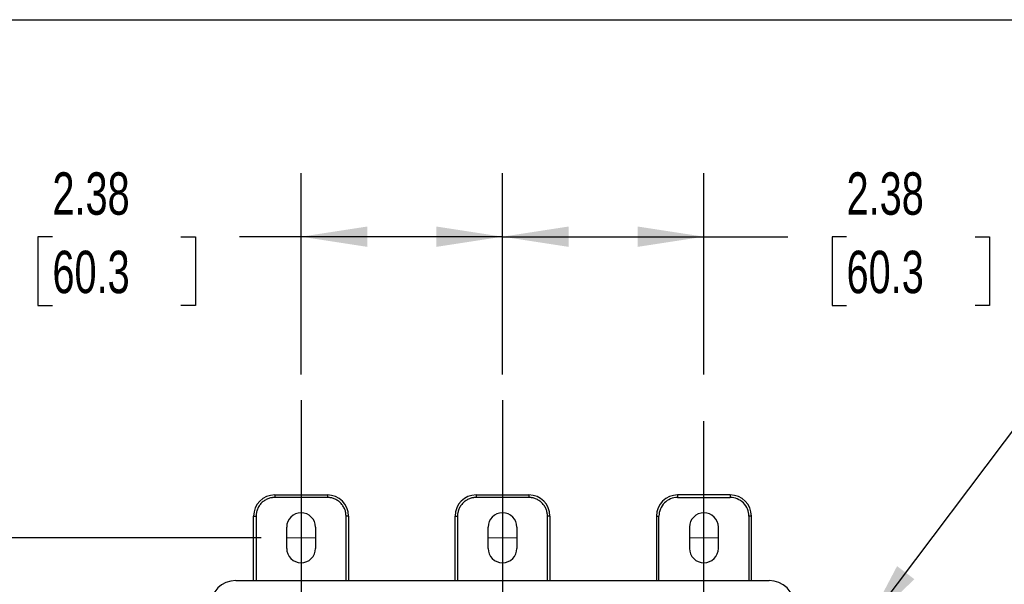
# Model space of a CAD drawing. Header units: inches. Extents: x 1.5 to 64.5, y 1.5 to 49.5.
# Tile 21 of 27: x 9.7 to 21.3, y 42.8 to 49.5. Entities that reach past the tile are written whole.
import ezdxf

# ---------------------------------------------------------------- set-up
doc = ezdxf.new("R2010")
doc.units = ezdxf.units.IN
doc.header["$LTSCALE"] = 6
doc.header["$MEASUREMENT"] = 0
doc.linetypes.add('CENTERX2', pattern=[0.8, 0.5, -0.1, 0.1, -0.1])
doc.layers.add('CENTER', color=40, linetype='CENTERX2')
doc.layers.add('DIMENSIONS', color=140, linetype='Continuous', lineweight=25)
doc.layers.add('TEXT', color=140, linetype='Continuous', lineweight=25)
doc.styles.add('SLDTEXTSTYLE0', font='TXT', dxfattribs={"width": 0.7})
doc.dimstyles.new('SLDDIMSTYLE0', dxfattribs={"dimtxt": 0.509766, "dimasz": 0.78, "dimexe": 0, "dimexo": 0.0625, "dimgap": 0.127441, "dimtad": 0, "dimtih": 1, "dimtoh": 1, "dimrnd": 1e-09, "dimzin": 12, "dimdsep": 46, "dimtxsty": 'SLDTEXTSTYLE0', "dimsah": 1, "dimcen": 0.09, "dimadec": 0, "dimazin": 3, "dimtfac": 1, "dimtofl": 0, "dimtmove": 0, "dimatfit": 3, "dimfxl": 0, "dimfrac": 2, "dimtolj": 1, "dimtzin": 12, "dimarcsym": 0})
doc.dimstyles.new('SLDDIMSTYLE2', dxfattribs={"dimtxt": 0.18, "dimasz": 0.78, "dimexe": 0, "dimexo": 0.0625, "dimgap": 0, "dimtad": 0, "dimtih": 1, "dimtoh": 1, "dimdec": 0, "dimrnd": 1e-09, "dimzin": 0, "dimdsep": 46, "dimtxsty": 'Standard', "dimsah": 1, "dimcen": 0.09, "dimadec": 0, "dimazin": 0, "dimtfac": 0.78, "dimtdec": 0, "dimtofl": 0, "dimtmove": 0, "dimatfit": 3, "dimfxl": 0, "dimfrac": 2, "dimtolj": 1, "dimtzin": 0, "dimarcsym": 0})

# ---------------------------------------------------------------- blocks, each defined once
blk = doc.blocks.new('_D')
at = {"layer": 'DIMENSIONS'}
for p, q in [((12.544, 43.388), (7.229, 43.388)), ((7.979, 43.388), (7.979, 38.186)), ((7.01, 37.261), (6.838, 37.261)), ((6.838, 37.261), (6.838, 36.451)), ((8.948, 37.261), (9.12, 37.261)), ((9.12, 37.261), (9.12, 36.451)), ((6.838, 36.451), (7.01, 36.451)), ((9.12, 36.451), (8.948, 36.451)), ((7.979, 30.648), (7.979, 36.337)), ((12.544, 30.648), (7.229, 30.648))]:
    blk.add_line(p, q, dxfattribs=at)
for points in [[(7.979, 43.388), (7.859, 42.608), (8.099, 42.608)], [(7.979, 30.648), (8.099, 31.428), (7.859, 31.428)]]:
    blk.add_solid(points, dxfattribs=at)
at = {"layer": 'DIMENSIONS', "char_height": 0.5, "attachment_point": 1, "style": 'SLDTEXTSTYLE0'}
for s, insert in [('12.74', (7.01, 38.02)), ('323.6', (7.01, 37.096))]:
    blk.add_mtext(s, dxfattribs=dict(at, insert=insert))
blk = doc.blocks.new('_D_2')
at = {"layer": 'DIMENSIONS'}
for p, q in [((13.014, 45.313), (13.014, 47.69)), ((15.389, 45.313), (15.389, 47.69)), ((10.082, 46.94), (9.91, 46.94)), ((9.91, 46.94), (9.91, 46.13)), ((11.596, 46.94), (11.768, 46.94)), ((11.768, 46.94), (11.768, 46.13)), ((13.014, 46.94), (12.287, 46.94)), ((15.389, 46.94), (13.014, 46.94)), ((9.91, 46.13), (10.082, 46.13)), ((11.768, 46.13), (11.596, 46.13))]:
    blk.add_line(p, q, dxfattribs=at)
for points in [[(13.014, 46.94), (13.794, 46.82), (13.794, 47.06)], [(15.389, 46.94), (14.609, 47.06), (14.609, 46.82)]]:
    blk.add_solid(points, dxfattribs=at)
at = {"layer": 'DIMENSIONS', "char_height": 0.5, "attachment_point": 1, "style": 'SLDTEXTSTYLE0'}
for s, insert in [('2.38', (10.082, 47.699)), ('60.3', (10.082, 46.774))]:
    blk.add_mtext(s, dxfattribs=dict(at, insert=insert))
blk = doc.blocks.new('_D_3')
at = {"layer": 'DIMENSIONS'}
for p, q in [((15.389, 45.313), (15.389, 47.69)), ((17.764, 45.313), (17.764, 47.69)), ((15.389, 46.94), (17.764, 46.94)), ((17.764, 46.94), (18.755, 46.94)), ((19.446, 46.94), (19.275, 46.94)), ((19.275, 46.94), (19.275, 46.13)), ((20.961, 46.94), (21.132, 46.94)), ((21.132, 46.94), (21.132, 46.13)), ((19.275, 46.13), (19.446, 46.13)), ((21.132, 46.13), (20.961, 46.13))]:
    blk.add_line(p, q, dxfattribs=at)
for points in [[(15.389, 46.94), (16.169, 46.82), (16.169, 47.06)], [(17.764, 46.94), (16.984, 47.06), (16.984, 46.82)]]:
    blk.add_solid(points, dxfattribs=at)
at = {"layer": 'DIMENSIONS', "char_height": 0.5, "attachment_point": 1, "style": 'SLDTEXTSTYLE0'}
for s, insert in [('2.38', (19.446, 47.699)), ('60.3', (19.446, 46.774))]:
    blk.add_mtext(s, dxfattribs=dict(at, insert=insert))

msp = doc.modelspace()

# ---------------------------------------------------------------- linework, layer by layer
for p, q in [((12.704, 43.893), (12.704, 43.863)), ((12.704, 43.893), (13.324, 43.893)), ((13.324, 43.893), (13.324, 43.863)), ((15.079, 43.893), (15.079, 43.863)), ((15.079, 43.893), (15.699, 43.893)), ((15.699, 43.893), (15.699, 43.863)), ((18.074, 43.893), (17.454, 43.893)), ((17.454, 43.893), (17.454, 43.863)), ((18.074, 43.893), (18.074, 43.863)), ((13.324, 43.863), (12.704, 43.863)), ((15.699, 43.863), (15.079, 43.863)), ((17.454, 43.863), (18.074, 43.863)), ((12.454, 42.884), (12.454, 43.643)), ((12.454, 43.643), (12.484, 43.643)), ((12.484, 43.643), (12.484, 42.884)), ((13.574, 43.643), (13.544, 43.643)), ((13.544, 42.884), (13.544, 43.643)), ((13.574, 43.643), (13.574, 42.884)), ((14.829, 42.884), (14.829, 43.643)), ((14.829, 43.643), (14.859, 43.643)), ((14.859, 43.643), (14.859, 42.884)), ((15.949, 43.643), (15.919, 43.643)), ((15.919, 42.884), (15.919, 43.643)), ((15.949, 43.643), (15.949, 42.884)), ((17.204, 43.643), (17.204, 42.884)), ((17.204, 43.643), (17.234, 43.643)), ((17.234, 42.884), (17.234, 43.643)), ((18.324, 43.643), (18.294, 43.643)), ((18.294, 43.643), (18.294, 42.884)), ((18.324, 42.884), (18.324, 43.643)), ((12.844, 43.263), (12.844, 43.513)), ((13.184, 43.513), (13.184, 43.263)), ((15.219, 43.263), (15.219, 43.513)), ((15.559, 43.513), (15.559, 43.263)), ((17.594, 43.513), (17.594, 43.263)), ((17.934, 43.263), (17.934, 43.513)), ((12.245, 42.884), (18.532, 42.884))]:
    msp.add_line(p, q)
at = {"color": 7, "linetype": 'CENTERX2', "lineweight": 18}
for p, q in [((12.844, 43.388), (13.184, 43.388)), ((15.219, 43.388), (15.559, 43.388)), ((17.594, 43.388), (17.934, 43.388))]:
    msp.add_line(p, q, dxfattribs=at)
for centre, radius, start, end in [((12.704, 43.643), 0.25, 90, 180), ((13.324, 43.643), 0.25, 0, 90), ((15.079, 43.643), 0.25, 90, 180), ((15.699, 43.643), 0.25, 0, 90), ((17.454, 43.643), 0.25, 90, 180), ((18.074, 43.643), 0.25, 0, 90), ((13.014, 43.513), 0.17, 0, 180), ((15.389, 43.513), 0.17, 0, 180), ((17.764, 43.513), 0.17, 0, 180), ((13.014, 43.263), 0.17, 180, 0), ((15.389, 43.263), 0.17, 180, 0), ((17.764, 43.263), 0.17, 180, 0), ((12.245, 42.584), 0.3, 90, 180), ((18.532, 42.584), 0.3, 0, 90)]:
    msp.add_arc(centre, radius, start, end)
for points, knots in [([(12.704, 43.863), (12.701, 43.863), (12.696, 43.863), (12.688, 43.863), (12.68, 43.862), (12.672, 43.861), (12.659, 43.859), (12.643, 43.855), (12.623, 43.848), (12.603, 43.839), (12.577, 43.824), (12.547, 43.8), (12.523, 43.771), (12.508, 43.745), (12.499, 43.725), (12.492, 43.704), (12.488, 43.686), (12.485, 43.67), (12.484, 43.657), (12.484, 43.648), (12.484, 43.643)], [0, 0, 0, 0, 0.0233346, 0.0466271, 0.0699088, 0.093211, 0.1165649, 0.1782986, 0.240092, 0.3043999, 0.3687677, 0.5000056, 0.6312435, 0.6955514, 0.7599192, 0.8216529, 0.8834464, 0.9223084, 0.9611112, 1, 1, 1, 1]), ([(13.544, 43.643), (13.544, 43.646), (13.544, 43.652), (13.543, 43.66), (13.543, 43.668), (13.542, 43.676), (13.54, 43.688), (13.536, 43.704), (13.529, 43.725), (13.52, 43.745), (13.504, 43.771), (13.481, 43.8), (13.451, 43.824), (13.425, 43.839), (13.405, 43.848), (13.385, 43.855), (13.367, 43.86), (13.351, 43.862), (13.337, 43.863), (13.328, 43.863), (13.324, 43.863)], [0, 0, 0, 0, 0.023335, 0.046627, 0.069909, 0.093211, 0.116565, 0.178299, 0.240092, 0.3044, 0.368768, 0.500006, 0.631244, 0.695551, 0.759919, 0.821653, 0.883446, 0.922308, 0.961111, 1, 1, 1, 1]), ([(15.079, 43.863), (15.076, 43.863), (15.071, 43.863), (15.063, 43.863), (15.055, 43.862), (15.047, 43.861), (15.034, 43.859), (15.018, 43.855), (14.998, 43.848), (14.978, 43.839), (14.952, 43.824), (14.922, 43.8), (14.898, 43.771), (14.883, 43.745), (14.874, 43.725), (14.867, 43.704), (14.863, 43.686), (14.86, 43.67), (14.859, 43.657), (14.859, 43.648), (14.859, 43.643)], [0, 0, 0, 0, 0.023335, 0.046627, 0.069909, 0.093211, 0.116565, 0.178299, 0.240092, 0.3044, 0.368768, 0.500006, 0.631244, 0.695551, 0.759919, 0.821653, 0.883446, 0.922308, 0.961111, 1, 1, 1, 1]), ([(15.919, 43.643), (15.919, 43.646), (15.919, 43.652), (15.918, 43.66), (15.918, 43.668), (15.917, 43.676), (15.915, 43.688), (15.911, 43.704), (15.904, 43.725), (15.895, 43.745), (15.879, 43.771), (15.856, 43.8), (15.826, 43.824), (15.8, 43.839), (15.78, 43.848), (15.76, 43.855), (15.742, 43.86), (15.726, 43.862), (15.712, 43.863), (15.703, 43.863), (15.699, 43.863)], [0, 0, 0, 0, 0.023335, 0.046627, 0.069909, 0.093211, 0.116565, 0.178299, 0.240092, 0.3044, 0.368768, 0.500006, 0.631244, 0.695551, 0.759919, 0.821653, 0.883446, 0.922308, 0.961111, 1, 1, 1, 1]), ([(17.454, 43.863), (17.396, 43.863), (17.34, 43.84), (17.257, 43.758), (17.234, 43.702), (17.234, 43.643)], [0, 0, 0, 0, 0.5, 0.5, 1, 1, 1, 1]), ([(18.294, 43.643), (18.294, 43.702), (18.271, 43.758), (18.188, 43.84), (18.132, 43.863), (18.074, 43.863)], [0, 0, 0, 0, 0.5, 0.5, 1, 1, 1, 1])]:
    msp.add_open_spline(points, degree=3, knots=knots)
at = {"layer": 'CENTER'}
for p, q in [((13.014, 45.013), (13.014, 41.763)), ((15.389, 45.013), (15.389, 41.763)), ((17.764, 41.763), (17.764, 45.013))]:
    msp.add_line(p, q, dxfattribs=at)
at = {"layer": 'TEXT'}
msp.add_line((1.5, 49.5), (64.5, 49.5), dxfattribs=at)

# ---------------------------------------------------------------- dimensions: what is measured, and where the dimension line sits
at = {"layer": 'DIMENSIONS'}
for base, p1, p2, angle, picture, middle in [((15.388880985, 46.939858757), (13.013880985, 45.01349694), (15.388880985, 45.01349694), 0, '_D_2', (10.83892064, 46.939858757)), ((17.763880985, 46.939858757), (15.388880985, 45.01349694), (17.763880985, 45.01349694), 0, '_D_3', (20.203549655, 46.939858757)), ((7.979, 30.648), (12.844, 43.388), (12.844, 30.648), 90, '_D', (7.979, 37.261))]:
    dim = msp.add_linear_dim(base=base, p1=p1, p2=p2, angle=angle, dimstyle='SLDDIMSTYLE0', dxfattribs=at)
    dim.commit()
    dim.dimension.update_dxf_attribs({"geometry": picture, "text_midpoint": middle, "dimtype": 160})

# ---------------------------------------------------------------- leaders
at = {"layer": 'TEXT'}
msp.add_leader([(19.674, 42.354), (21.514, 44.791), (23.014, 44.791)], dimstyle='SLDDIMSTYLE2', dxfattribs=at)

doc.saveas('drawing.dxf')
